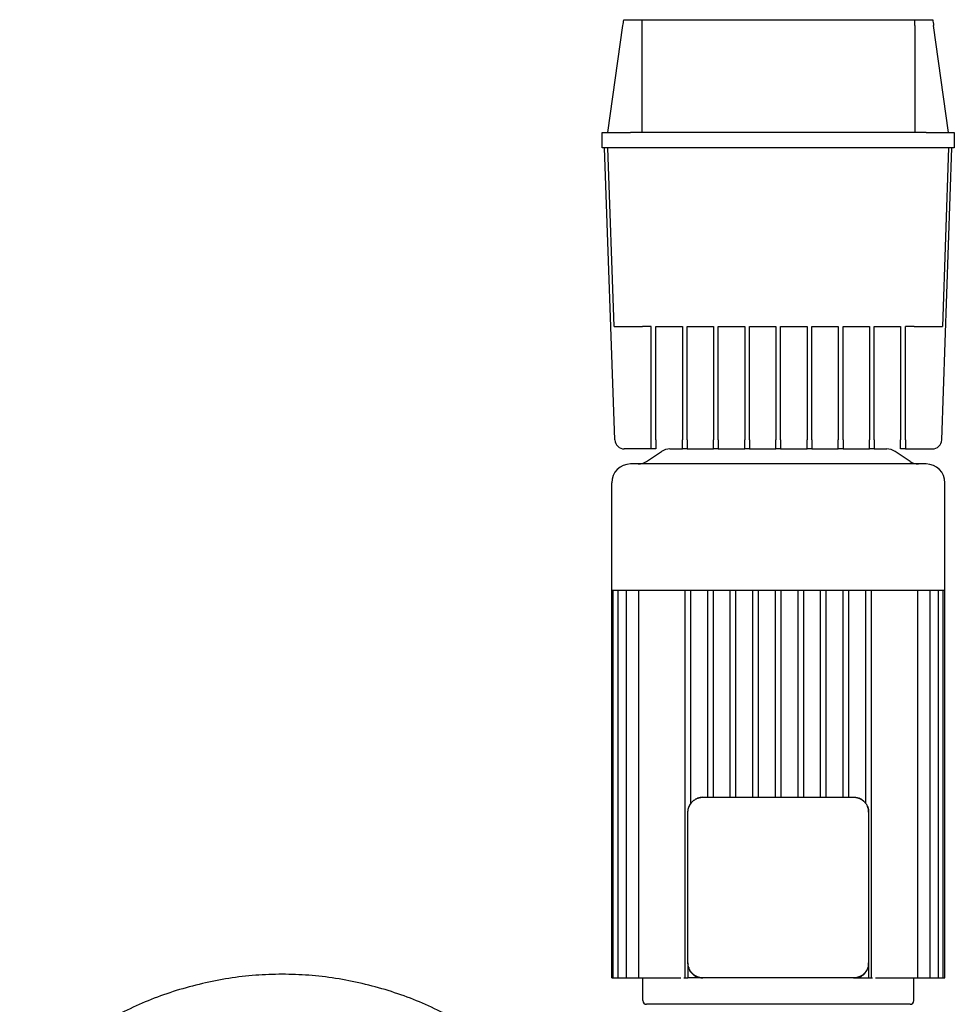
# Model space of a CAD drawing. Header units: millimetres. Extents: x 16 to 1336, y 13 to 1187.
# Tile 3 of 4: x 39 to 535, y 664 to 1187. Entities that reach past the tile are written whole.
import ezdxf

# ---------------------------------------------------------------- set-up
doc = ezdxf.new("R2010")
doc.units = ezdxf.units.MM

msp = doc.modelspace()

# ---------------------------------------------------------------- linework, layer by layer
at = {"color": 7, "linetype": 'Continuous', "lineweight": 25}
for p, q in [((351.45, 1126.74), (359.45, 1183.66)), ((359.89, 1186.74), (369.45, 1186.74)), ((369.45, 1186.74), (514.46, 1186.74)), ((369.45, 1183.66), (369.45, 1126.74)), ((514.45, 1183.66), (514.45, 1126.74)), ((514.46, 1186.74), (524.02, 1186.74)), ((532.45, 1126.74), (524.45, 1183.66)), ((348.45, 1118.74), (348.45, 1126.74)), ((348.45, 1126.74), (363.45, 1126.74)), ((520.45, 1126.74), (363.45, 1126.74)), ((520.45, 1126.74), (535.45, 1126.74)), ((535.45, 1126.74), (535.45, 1118.74)), ((363.45, 1118.74), (348.45, 1118.74)), ((355.12, 963.56), (349.7, 1118.74)), ((354.77, 1023.74), (351.45, 1118.74)), ((520.45, 1118.74), (363.45, 1118.74)), ((535.45, 1118.74), (520.45, 1118.74)), ((528.79, 963.56), (534.21, 1118.74)), ((532.45, 1118.74), (529.14, 1023.74)), ((374.45, 1023.74), (369.76, 1023.74)), ((374.45, 963.56), (374.45, 1023.74)), ((376.95, 1023.74), (391.02, 1023.74)), ((376.95, 963.56), (376.95, 1023.74)), ((391.02, 1023.74), (391.02, 963.56)), ((393.52, 1023.74), (407.58, 1023.74)), ((393.52, 963.56), (393.52, 1023.74)), ((407.58, 1023.74), (407.58, 963.56)), ((410.08, 1023.74), (424.14, 1023.74)), ((410.08, 963.56), (410.08, 1023.74)), ((424.14, 1023.74), (424.14, 963.56)), ((426.64, 1023.74), (440.7, 1023.74)), ((426.64, 963.56), (426.64, 1023.74)), ((440.7, 1023.74), (440.7, 963.56)), ((443.2, 1023.74), (457.27, 1023.74)), ((443.2, 963.56), (443.2, 1023.74)), ((457.27, 1023.74), (457.27, 963.56)), ((459.77, 1023.74), (473.83, 1023.74)), ((459.77, 963.56), (459.77, 1023.74)), ((473.83, 1023.74), (473.83, 963.56)), ((476.33, 1023.74), (490.39, 1023.74)), ((476.33, 963.56), (476.33, 1023.74)), ((490.39, 1023.74), (490.39, 963.56)), ((492.89, 1023.74), (506.95, 1023.74)), ((492.89, 963.56), (492.89, 1023.74)), ((506.95, 1023.74), (506.95, 963.56)), ((514.15, 1023.74), (509.45, 1023.74)), ((509.45, 963.56), (509.45, 1023.74)), ((374.45, 958.74), (374.45, 963.56)), ((376.95, 963.56), (376.95, 958.74)), ((391.02, 958.74), (391.02, 963.56)), ((393.52, 963.56), (393.52, 958.74)), ((407.58, 958.74), (407.58, 963.56)), ((410.08, 963.56), (410.08, 958.74)), ((424.14, 958.74), (424.14, 963.56)), ((426.64, 963.56), (426.64, 958.74)), ((440.7, 958.74), (440.7, 963.56)), ((443.2, 963.56), (443.2, 958.74)), ((457.27, 958.74), (457.27, 963.56)), ((459.77, 963.56), (459.77, 958.74)), ((473.83, 958.74), (473.83, 963.56)), ((476.33, 963.56), (476.33, 958.74)), ((490.39, 958.74), (490.39, 963.56)), ((492.89, 963.56), (492.89, 958.74)), ((506.95, 958.74), (506.95, 963.56)), ((509.45, 963.56), (509.45, 958.74)), ((374.45, 958.74), (360.12, 958.74)), ((371.97, 952.08), (379.94, 957.4)), ((376.95, 958.74), (374.45, 958.74)), ((384.38, 958.74), (391.02, 958.74)), ((393.52, 958.74), (391.02, 958.74)), ((393.52, 958.74), (407.58, 958.74)), ((410.08, 958.74), (407.58, 958.74)), ((410.08, 958.74), (424.14, 958.74)), ((426.64, 958.74), (424.14, 958.74)), ((426.64, 958.74), (440.7, 958.74)), ((443.2, 958.74), (440.7, 958.74)), ((443.2, 958.74), (457.27, 958.74)), ((459.77, 958.74), (457.27, 958.74)), ((459.77, 958.74), (473.83, 958.74)), ((476.33, 958.74), (473.83, 958.74)), ((476.33, 958.74), (490.39, 958.74)), ((492.89, 958.74), (490.39, 958.74)), ((492.89, 958.74), (499.53, 958.74)), ((511.94, 952.08), (503.97, 957.4)), ((509.45, 958.74), (506.95, 958.74)), ((509.45, 958.74), (523.79, 958.74)), ((520.45, 950.74), (363.45, 950.74)), ((353.45, 883.74), (353.45, 940.74)), ((530.45, 883.74), (530.45, 940.74)), ((353.45, 883.74), (354.3, 883.74)), ((353.45, 677.74), (353.45, 883.74)), ((354.29, 677.74), (354.3, 883.74)), ((354.3, 883.74), (356.89, 883.74)), ((356.83, 677.74), (356.89, 883.74)), ((356.89, 883.74), (361.39, 883.74)), ((361.25, 677.74), (361.25, 883.74)), ((361.39, 883.74), (368.14, 883.74)), ((367.89, 677.74), (367.89, 883.74)), ((368.14, 883.74), (393.13, 883.74)), ((392.45, 677.74), (392.45, 883.74)), ((393.13, 883.74), (405.33, 883.74)), ((395.45, 770.4), (395.45, 883.74)), ((404.45, 773.74), (404.45, 883.74)), ((405.33, 883.74), (417.54, 883.74)), ((407.45, 773.74), (407.45, 883.74)), ((416.45, 773.74), (416.45, 883.74)), ((417.54, 883.74), (429.75, 883.74)), ((419.45, 773.74), (419.45, 883.74)), ((428.45, 773.74), (428.45, 883.74)), ((429.75, 883.74), (441.95, 883.74)), ((431.45, 773.74), (431.45, 883.74)), ((440.45, 773.74), (440.45, 883.74)), ((441.95, 883.74), (454.16, 883.74)), ((443.45, 773.74), (443.45, 883.74)), ((452.45, 773.74), (452.45, 883.74)), ((454.16, 883.74), (466.37, 883.74)), ((455.45, 773.74), (455.45, 883.74)), ((464.45, 773.74), (464.45, 883.74)), ((466.37, 883.74), (478.58, 883.74)), ((467.45, 773.74), (467.45, 883.74)), ((476.45, 773.74), (476.45, 883.74)), ((478.58, 883.74), (490.78, 883.74)), ((479.45, 773.74), (479.45, 883.74)), ((488.45, 770.4), (488.45, 883.74)), ((490.78, 883.74), (515.77, 883.74)), ((491.45, 677.74), (491.45, 883.74)), ((515.77, 883.74), (522.52, 883.74)), ((516.02, 677.74), (516.02, 883.74)), ((522.52, 883.74), (527.02, 883.74)), ((522.66, 677.74), (522.66, 883.74)), ((527.08, 677.74), (527.02, 883.74)), ((527.02, 883.74), (529.61, 883.74)), ((529.62, 677.74), (529.61, 883.74)), ((529.61, 883.74), (530.45, 883.74)), ((530.45, 677.74), (530.45, 883.74)), ((401.95, 773.74), (481.95, 773.74)), ((393.95, 685.74), (393.95, 765.74)), ((489.95, 765.74), (489.95, 685.74)), ((393.95, 685.74), (393.95, 685.39)), ((393.95, 685.39), (394.02, 685.08)), ((393.95, 685.39), (393.95, 677.74)), ((489.95, 685.39), (489.95, 685.74)), ((489.95, 685.39), (489.95, 677.74)), ((353.45, 677.74), (354.29, 677.74)), ((354.29, 677.74), (355.79, 677.74)), ((355.79, 677.74), (356.83, 677.74)), ((356.83, 677.74), (358.33, 677.74)), ((358.33, 677.74), (361.25, 677.74)), ((361.25, 677.74), (362.75, 677.74)), ((362.75, 677.74), (367.89, 677.74)), ((367.89, 677.74), (369.39, 677.74)), ((369.39, 677.74), (388.82, 677.74)), ((369.95, 665.74), (369.95, 677.74)), ((388.82, 677.74), (390.25, 677.74)), ((391.85, 677.74), (392.45, 677.74)), ((392.45, 677.74), (393.95, 677.74)), ((401.61, 677.74), (393.95, 677.74)), ((401.61, 677.74), (401.95, 677.74)), ((481.95, 677.74), (401.95, 677.74)), ((481.95, 677.74), (482.3, 677.74)), ((482.3, 677.74), (482.62, 677.8)), ((482.3, 677.74), (489.95, 677.74)), ((489.95, 677.74), (491.45, 677.74)), ((491.45, 677.74), (492.06, 677.74)), ((493.66, 677.74), (495.09, 677.74)), ((495.09, 677.74), (514.52, 677.74)), ((513.95, 665.74), (513.95, 677.74)), ((514.52, 677.74), (516.02, 677.74)), ((516.02, 677.74), (521.16, 677.74)), ((521.16, 677.74), (522.66, 677.74)), ((522.66, 677.74), (525.58, 677.74)), ((525.58, 677.74), (527.08, 677.74)), ((527.08, 677.74), (528.12, 677.74)), ((528.12, 677.74), (529.62, 677.74)), ((529.62, 677.74), (530.45, 677.74)), ((511.95, 663.74), (371.95, 663.74))]:
    msp.add_line(p, q, dxfattribs=at)
at = {"color": 7, "linetype": 'Continuous', "lineweight": 25, "flags": 128}
msp.add_lwpolyline([(401.95, 773.74), (400.39, 773.59), (398.97, 773.16)], dxfattribs=at)
at = {"color": 7, "linetype": 'Continuous', "lineweight": 25}
for centre, radius, start, end in [((360.12, 963.74), 5, 182, 270), ((523.79, 963.74), 5, 270, 358), ((384.38, 950.74), 8, 90, 123.6901), ((499.53, 950.74), 8, 56.3099, 90), ((367.53, 958.74), 8, 270, 303.6901), ((516.38, 958.74), 8, 236.3099, 270), ((363.45, 940.74), 10, 90, 180), ((520.45, 940.74), 10, 0, 90), ((401.95, 765.74), 8, 136.5461, 158.0935), ((481.95, 765.74), 8, 46.5461, 68.0935), ((481.95, 765.74), 8, 360, 22.6066), ((371.95, 665.74), 2, 180, 270), ((511.95, 665.74), 2, 270, 0)]:
    msp.add_arc(centre, radius, start, end, dxfattribs=at)
for points in [[(359.45, 1183.66), (359.6, 1184.69), (359.74, 1185.71), (359.89, 1186.74)], [(369.45, 1186.74), (369.45, 1185.71), (369.45, 1184.69), (369.45, 1183.66)], [(514.45, 1183.66), (514.45, 1184.69), (514.46, 1185.71), (514.46, 1186.74)], [(524.02, 1186.74), (524.17, 1185.71), (524.31, 1184.69), (524.45, 1183.66)]]:
    msp.add_open_spline(points, degree=3, dxfattribs=at)
for points, knots in [([(354.77, 1023.74), (354.77, 1023.74), (354.85, 1023.74), (355.19, 1023.74), (355.46, 1023.74), (356.19, 1023.74), (356.66, 1023.74), (357.78, 1023.74), (358.43, 1023.74), (359.89, 1023.74), (360.7, 1023.74), (362.42, 1023.74), (363.32, 1023.74), (365.17, 1023.74), (366.11, 1023.74), (367.96, 1023.74), (368.88, 1023.74), (369.76, 1023.74)], [0, 0, 0, 0, 0.125, 0.125, 0.25, 0.25, 0.375, 0.375, 0.5, 0.5, 0.625, 0.625, 0.75, 0.75, 0.875, 0.875, 1, 1, 1, 1]), ([(514.15, 1023.74), (515.03, 1023.74), (515.95, 1023.74), (517.8, 1023.74), (518.74, 1023.74), (520.59, 1023.74), (521.49, 1023.74), (523.21, 1023.74), (524.02, 1023.74), (525.48, 1023.74), (526.13, 1023.74), (527.25, 1023.74), (527.72, 1023.74), (528.45, 1023.74), (528.72, 1023.74), (529.06, 1023.74), (529.14, 1023.74), (529.14, 1023.74)], [0, 0, 0, 0, 0.125, 0.125, 0.25, 0.25, 0.375, 0.375, 0.5, 0.5, 0.625, 0.625, 0.75, 0.75, 0.875, 0.875, 1, 1, 1, 1]), ([(394.53, 768.72), (394.57, 768.81), (394.64, 768.97), (394.75, 769.22), (394.87, 769.46), (395, 769.69), (395.14, 769.93), (395.28, 770.15), (395.43, 770.37), (395.59, 770.59), (395.75, 770.79), (395.92, 771), (396.1, 771.19), (396.35, 771.45), (396.67, 771.75), (397.09, 772.09), (397.52, 772.41), (397.99, 772.69), (398.47, 772.95), (398.8, 773.09), (398.97, 773.16)], [0, 0, 0, 0, 0.0423774, 0.0845499, 0.1265266, 0.1683168, 0.2099298, 0.2513752, 0.2926625, 0.3338015, 0.374802, 0.4156739, 0.4564273, 0.4970722, 0.5793652, 0.6621606, 0.7455414, 0.829589, 0.9143827, 1, 1, 1, 1]), ([(398.97, 773.16), (399.06, 773.2), (399.23, 773.26), (399.5, 773.35), (399.77, 773.44), (400.04, 773.51), (400.31, 773.57), (400.58, 773.62), (400.85, 773.66), (401.13, 773.7), (401.4, 773.72), (401.68, 773.74), (401.86, 773.74), (401.95, 773.74)], [0, 0, 0, 0, 0.092863, 0.185261, 0.277217, 0.368756, 0.459904, 0.550685, 0.641125, 0.73125, 0.821087, 0.910661, 1, 1, 1, 1]), ([(481.95, 773.74), (482.05, 773.74), (482.23, 773.74), (482.51, 773.72), (482.78, 773.7), (483.06, 773.66), (483.33, 773.62), (483.6, 773.57), (483.87, 773.51), (484.14, 773.44), (484.41, 773.35), (484.68, 773.26), (484.85, 773.2), (484.94, 773.16)], [0, 0, 0, 0, 0.089329, 0.178896, 0.268727, 0.358849, 0.449287, 0.540068, 0.631218, 0.722761, 0.814723, 0.907128, 1, 1, 1, 1]), ([(484.94, 773.16), (485.02, 773.13), (485.19, 773.06), (485.43, 772.94), (485.67, 772.82), (485.91, 772.69), (486.14, 772.56), (486.37, 772.41), (486.59, 772.26), (486.8, 772.11), (487.01, 771.94), (487.21, 771.77), (487.41, 771.59), (487.66, 771.35), (487.97, 771.02), (488.31, 770.61), (488.62, 770.17), (488.91, 769.71), (489.16, 769.23), (489.31, 768.89), (489.38, 768.72)], [0, 0, 0, 0, 0.042377, 0.08455, 0.126527, 0.168317, 0.20993, 0.251375, 0.292662, 0.333801, 0.374802, 0.415674, 0.456427, 0.497072, 0.579365, 0.662161, 0.745541, 0.829589, 0.914383, 1, 1, 1, 1]), ([(393.95, 765.74), (393.96, 765.83), (393.96, 766.01), (393.97, 766.29), (394, 766.56), (394.03, 766.84), (394.07, 767.11), (394.12, 767.39), (394.19, 767.66), (394.26, 767.93), (394.34, 768.2), (394.43, 768.46), (394.5, 768.64), (394.53, 768.72)], [0, 0, 0, 0, 0.089329, 0.178896, 0.268727, 0.358849, 0.449287, 0.540068, 0.631218, 0.722761, 0.814723, 0.907128, 1, 1, 1, 1]), ([(489.38, 768.72), (489.41, 768.64), (489.48, 768.46), (489.57, 768.2), (489.65, 767.93), (489.72, 767.66), (489.79, 767.39), (489.84, 767.11), (489.88, 766.84), (489.91, 766.56), (489.94, 766.29), (489.95, 766.01), (489.95, 765.83), (489.95, 765.74)], [0, 0, 0, 0, 0.092863, 0.185261, 0.277217, 0.368756, 0.459904, 0.550685, 0.641125, 0.73125, 0.821087, 0.910661, 1, 1, 1, 1]), ([(394.53, 682.75), (394.5, 682.84), (394.43, 683.02), (394.34, 683.28), (394.26, 683.55), (394.19, 683.82), (394.12, 684.09), (394.07, 684.36), (394.03, 684.64), (394, 684.91), (393.97, 685.19), (393.96, 685.46), (393.96, 685.65), (393.95, 685.74)], [0, 0, 0, 0, 0.092863, 0.185261, 0.277217, 0.368756, 0.459904, 0.550685, 0.641125, 0.73125, 0.821087, 0.910661, 1, 1, 1, 1]), ([(484.42, 678.16), (484.71, 678.21), (485.95, 678.41), (487.81, 679.86), (489.23, 681.88), (489.86, 683.82), (489.92, 684.86), (489.95, 685.39)], [0, 0, 0, 0, 0.089542, 0.383009, 0.682275, 0.837157, 1, 1, 1, 1]), ([(489.95, 685.74), (489.95, 685.65), (489.95, 685.46), (489.94, 685.19), (489.91, 684.91), (489.88, 684.64), (489.84, 684.36), (489.79, 684.09), (489.72, 683.82), (489.65, 683.55), (489.57, 683.28), (489.48, 683.02), (489.41, 682.84), (489.38, 682.75)], [0, 0, 0, 0, 0.089329, 0.178896, 0.268727, 0.358849, 0.449287, 0.540068, 0.631218, 0.722761, 0.814723, 0.907128, 1, 1, 1, 1]), ([(394.38, 683.27), (394.43, 682.98), (394.62, 681.74), (396.08, 679.88), (398.09, 678.46), (400.04, 677.83), (401.07, 677.77), (401.61, 677.74)], [0, 0, 0, 0, 0.089542, 0.38301, 0.682276, 0.837158, 1, 1, 1, 1]), ([(398.97, 678.32), (398.89, 678.35), (398.72, 678.42), (398.48, 678.53), (398.24, 678.65), (398, 678.78), (397.77, 678.92), (397.54, 679.06), (397.32, 679.21), (397.11, 679.37), (396.9, 679.54), (396.7, 679.71), (396.5, 679.88), (396.25, 680.13), (395.94, 680.45), (395.6, 680.87), (395.29, 681.31), (395, 681.77), (394.75, 682.25), (394.6, 682.59), (394.53, 682.75)], [0, 0, 0, 0, 0.042377, 0.08455, 0.126527, 0.168317, 0.20993, 0.251375, 0.292662, 0.333801, 0.374802, 0.415674, 0.456427, 0.497072, 0.579365, 0.662161, 0.745541, 0.829589, 0.914383, 1, 1, 1, 1]), ([(489.38, 682.75), (489.34, 682.67), (489.27, 682.5), (489.16, 682.26), (489.04, 682.02), (488.91, 681.78), (488.77, 681.55), (488.63, 681.33), (488.48, 681.11), (488.32, 680.89), (488.16, 680.68), (487.99, 680.48), (487.81, 680.28), (487.56, 680.03), (487.24, 679.73), (486.82, 679.38), (486.39, 679.07), (485.92, 678.79), (485.44, 678.53), (485.11, 678.39), (484.94, 678.32)], [0, 0, 0, 0, 0.042377, 0.08455, 0.126527, 0.168317, 0.20993, 0.251375, 0.292662, 0.333801, 0.374802, 0.415674, 0.456427, 0.497072, 0.579365, 0.662161, 0.745541, 0.829589, 0.914383, 1, 1, 1, 1]), ([(178.45, 679.74), (173.74, 679.63), (164.25, 679.4), (150.05, 677.64), (135.96, 674.92), (122.15, 671.18), (108.79, 666.48), (96.07, 660.88), (84.63, 654.67), (74.54, 648.03), (65.8, 641.11), (58.06, 633.62), (51.85, 626.11), (47.07, 618.73), (43.53, 611.64), (40.94, 604.25), (39.27, 596.59), (39.06, 591.37), (38.95, 588.74)], [0, 0, 0, 0, 0.077758, 0.156431, 0.235453, 0.314225, 0.392144, 0.468629, 0.543151, 0.606406, 0.667613, 0.726675, 0.78365, 0.827907, 0.87124, 0.914018, 0.956734, 1, 1, 1, 1]), ([(317.95, 588.74), (317.85, 591.37), (317.64, 596.59), (315.97, 604.25), (313.38, 611.64), (309.84, 618.73), (305.06, 626.11), (298.85, 633.62), (291.11, 641.11), (282.37, 648.03), (272.28, 654.67), (260.84, 660.88), (248.12, 666.48), (234.76, 671.18), (220.95, 674.92), (206.86, 677.64), (192.66, 679.4), (183.17, 679.63), (178.45, 679.74)], [0, 0, 0, 0, 0.043266, 0.085982, 0.12876, 0.172093, 0.21635, 0.273325, 0.332387, 0.393594, 0.456849, 0.531371, 0.607856, 0.685775, 0.764547, 0.843569, 0.922242, 1, 1, 1, 1]), ([(401.95, 677.74), (401.86, 677.74), (401.68, 677.74), (401.4, 677.76), (401.13, 677.78), (400.85, 677.81), (400.58, 677.86), (400.31, 677.91), (400.04, 677.97), (399.77, 678.04), (399.5, 678.12), (399.23, 678.21), (399.06, 678.28), (398.97, 678.32)], [0, 0, 0, 0, 0.089329, 0.178896, 0.268727, 0.358849, 0.449287, 0.540068, 0.631218, 0.722761, 0.814723, 0.907128, 1, 1, 1, 1]), ([(484.94, 678.32), (484.85, 678.28), (484.68, 678.21), (484.41, 678.12), (484.14, 678.04), (483.87, 677.97), (483.6, 677.91), (483.33, 677.86), (483.06, 677.81), (482.78, 677.78), (482.51, 677.76), (482.23, 677.74), (482.05, 677.74), (481.95, 677.74)], [0, 0, 0, 0, 0.0928632, 0.1852607, 0.2772167, 0.368756, 0.4599035, 0.5506846, 0.6411249, 0.7312502, 0.8210869, 0.9106612, 1, 1, 1, 1])]:
    msp.add_open_spline(points, degree=3, knots=knots, dxfattribs=at)

doc.saveas('drawing.dxf')
